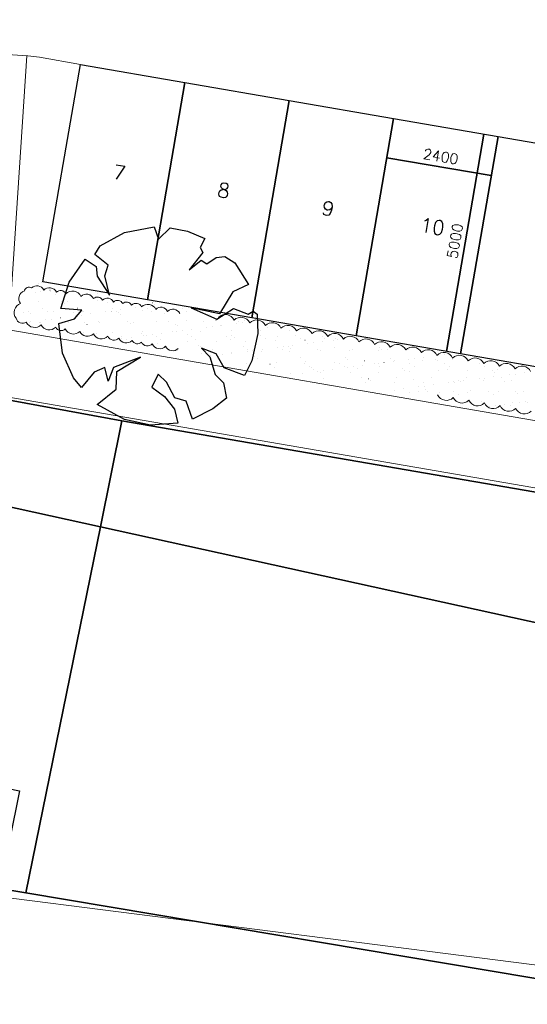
# Model space of a CAD drawing. Extents: x -1000932 to 2054797, y 285738 to 764020.
# Tile 28 of 256: x -354056 to -342556, y 520759 to 543071. Entities that reach past the tile are written whole.
import ezdxf

# ---------------------------------------------------------------- set-up
doc = ezdxf.new("R2010")
doc.units = 0
doc.header["$MEASUREMENT"] = 0
doc.header["$PDMODE"] = 33
doc.header["$PDSIZE"] = 1
doc.layers.get('0').update_dxf_attribs({"color": 1, "linetype": 'CONTINUOUS'})
doc.layers.get('Defpoints').update_dxf_attribs({"linetype": 'CONTINUOUS'})
doc.layers.add('--schets pp', color=1, linetype='CONTINUOUS')
doc.layers.add('31.', color=7, linetype='CONTINUOUS')
doc.layers.add('T05', color=84, linetype='CONTINUOUS', lineweight=0)
doc.styles.get("Standard").update_dxf_attribs({"font": 'romans.shx'})
doc.dimstyles.new('ARKEY_P_050A40_95', dxfattribs={"dimtxt": 234, "dimasz": 1, "dimexe": 0.18, "dimexo": 0.0625, "dimgap": 23.4, "dimtad": 0, "dimdec": 0, "dimzin": 0, "dimdsep": 46, "dimtxsty": 'Standard', "dimcen": 0.09, "dimse1": 1, "dimse2": 1, "dimclrd": 7, "dimadec": 0, "dimazin": 0, "dimtfac": 1, "dimtdec": 4, "dimtmove": 0, "dimatfit": 3, "dimfxl": 1, "dimtvp": 1, "dimtolj": 1, "dimtzin": 0, "dimlwd": 35, "dimarcsym": 0})

# ---------------------------------------------------------------- blocks, each defined once
blk = doc.blocks.new('*D81')
at = {"color": 7, "lineweight": 35, "transparency": 16777216}
blk.add_line((-345737, 539944), (-343374, 539537), dxfattribs=at)
at = {"color": 7, "transparency": 16777216}
for points in [[(-345737, 539944), (-345737, 539944), (-345738, 539944)], [(-343374, 539537), (-343374, 539536), (-343373, 539536)]]:
    blk.add_solid(points, dxfattribs=at)
at = {"layer": 'Defpoints', "color": 0, "transparency": 16777216}
for p in [(-345584, 540834), (-343219, 540426), (-343373, 539536)]:
    blk.add_point(p, dxfattribs=at)
at = {"color": 0, "transparency": 16777216, "insert": (-344515, 539971), "char_height": 234, "attachment_point": 5, "rotation": 350.213}
blk.add_mtext('\\A1;2400', dxfattribs=at)
blk = doc.blocks.new('*D82')
at = {"color": 7, "lineweight": 35, "transparency": 16777216}
blk.add_line((-344388, 535555), (-343538, 540480), dxfattribs=at)
at = {"color": 7, "transparency": 16777216}
for points in [[(-343538, 540480), (-343538, 540480), (-343538, 540481)], [(-344388, 535555), (-344388, 535555), (-344388, 535554)]]:
    blk.add_solid(points, dxfattribs=at)
at = {"layer": 'Defpoints', "color": 0, "transparency": 16777216}
for p in [(-343538, 540481), (-343219, 540426), (-344069, 535499)]:
    blk.add_point(p, dxfattribs=at)
at = {"color": 0, "transparency": 16777216, "insert": (-344193, 538057), "char_height": 234, "attachment_point": 5, "rotation": 80.2118}
blk.add_mtext('\\A1;5000', dxfattribs=at)

msp = doc.modelspace()

# ---------------------------------------------------------------- linework, layer by layer
at = {"layer": '--schets pp', "ltscale": 200}
for points in [[(-353529.338, 537131.154), (-352679.307, 542058.373), (-350314.244, 541650.373), (-351164.276, 536723.154)], [(-351164.276, 536723.154), (-350314.244, 541650.373), (-347949.182, 541242.342), (-348799.213, 536315.123)], [(-348799.213, 536315.123), (-347949.182, 541242.342), (-345584.119, 540834.342), (-346434.151, 535907.123)], [(-346434.151, 535907.123), (-345584.119, 540834.342), (-343219.057, 540426.311), (-344069.088, 535499.092)], [(-344069.088, 535499.092), (-343219.057, 540426.311), (-340853.994, 540018.311), (-341704.026, 535091.092)]]:
    msp.add_lwpolyline(points, close=True, dxfattribs=at)
at = {"layer": '31.', "color": 7, "linetype": 'Continuous', "lineweight": 25, "ltscale": 10}
for points in [[(-364024.838, 536237.904), (-364024.838, 536237.904), (-351738.838, 533980.904), (-338855.838, 531762.904), (-330946.838, 530393.904), (-324836.838, 529314.904), (-313749.838, 527352.904), (-299131.838, 524891.904), (-295611.838, 526757.904), (-290717.838, 551406.904), (-290717.838, 551406.904)], [(-352230.744, 537948.529), (-351679.432, 538245.686)], [(-351679.432, 538245.686), (-351010.244, 538374.654)], [(-351010.244, 538374.654), (-350911.276, 538099.217)], [(-350911.276, 538099.217), (-350650.463, 538356.717)], [(-350650.463, 538356.717), (-350253.119, 538278.342)], [(-350253.119, 538278.342), (-349860.244, 538109.998)], [(-352353.244, 537751.748), (-352230.744, 537948.529)], [(-349860.244, 538109.998), (-349969.494, 537908.029)], [(-352049.619, 537511.186), (-352353.244, 537751.748)], [(-349907.651, 537792.248), (-350220.119, 537402.029)], [(-349969.494, 537908.029), (-349907.651, 537792.248)], [(-352934.619, 537122.467), (-352570.432, 537645.342)], [(-352570.432, 537645.342), (-352321.713, 537479.654)], [(-352129.401, 537267.217), (-352049.619, 537511.186)], [(-350220.119, 537402.029), (-349943.119, 537622.686)], [(-349943.119, 537622.686), (-349816.744, 537535.248)], [(-349816.744, 537535.248), (-349606.526, 537682.561)], [(-349606.526, 537682.561), (-349407.088, 537704.186)], [(-349407.088, 537704.186), (-349179.713, 537562.123)], [(-349179.713, 537562.123), (-348875.151, 537069.061)], [(-352321.713, 537479.654), (-352301.213, 537257.717)], [(-353122.276, 536523.154), (-352934.619, 537122.467)], [(-352301.213, 537257.717), (-352024.994, 536829.186)], [(-352024.994, 536829.186), (-352129.401, 537267.217)], [(-348875.151, 537069.061), (-349230.619, 536901.904)], [(-349230.619, 536901.904), (-349530.276, 536407.373)], [(-352645.994, 536490.436), (-353122.276, 536523.154)], [(-352813.494, 536295.904), (-352645.994, 536490.436)], [(-350172.744, 536543.061), (-349586.026, 536283.936)], [(-349530.276, 536407.373), (-350172.744, 536543.061)], [(-349586.026, 536283.936), (-349208.744, 536526.623)], [(-349208.744, 536526.623), (-348877.057, 536397.404)], [(-348877.057, 536397.404), (-348765.307, 536468.467)], [(-348765.307, 536468.467), (-348678.713, 536396.529)], [(-348678.713, 536396.529), (-348664.244, 535963.092)], [(-353170.776, 536182.936), (-352813.494, 536295.904)], [(-353086.776, 535515.998), (-353170.776, 536182.936)], [(-348664.244, 535963.092), (-348798.807, 535343.029)], [(-352839.744, 534953.686), (-353086.776, 535515.998)], [(-349934.432, 535624.998), (-349750.213, 535430.998)], [(-349602.744, 535495.779), (-349934.432, 535624.998)], [(-349420.088, 535180.092), (-349602.744, 535495.779)], [(-351319.557, 535423.498), (-351930.901, 535187.936)], [(-351858.713, 535098.686), (-351319.557, 535423.498)], [(-349750.213, 535430.998), (-349630.307, 535032.779)], [(-348798.807, 535343.029), (-348959.744, 535008.404)], [(-352368.932, 535083.529), (-352656.682, 534737.154)], [(-352129.244, 535188.811), (-352368.932, 535083.529)], [(-352049.807, 534882.779), (-352129.244, 535188.811)], [(-351930.901, 535187.936), (-352049.807, 534882.779)], [(-351869.651, 534697.967), (-351858.713, 535098.686)], [(-348959.744, 535008.404), (-349420.088, 535180.092)], [(-352656.682, 534737.154), (-352839.744, 534953.686)], [(-350919.432, 535038.373), (-351064.869, 534743.561)], [(-350730.057, 534857.623), (-350919.432, 535038.373)], [(-350540.432, 534501.029), (-350730.057, 534857.623)], [(-349630.307, 535032.779), (-349436.869, 534842.811)], [(-349436.869, 534842.811), (-349372.963, 534496.967)], [(-352301.557, 534354.311), (-351869.651, 534697.967)], [(-351064.869, 534743.561), (-350773.401, 534530.654)], [(-350773.401, 534530.654), (-350548.713, 534244.467)], [(-350287.244, 534425.279), (-350540.432, 534501.029)], [(-350140.776, 534016.748), (-350287.244, 534425.279)], [(-349372.963, 534496.967), (-349682.776, 534250.904)], [(-351678.369, 534012.186), (-352301.557, 534354.311)], [(-350548.713, 534244.467), (-350474.432, 533925.154)], [(-349682.776, 534250.904), (-350140.776, 534016.748)], [(-351094.151, 533883.904), (-351678.369, 534012.186)], [(-350474.432, 533925.154), (-351094.151, 533883.904)]]:
    msp.add_lwpolyline(points, dxfattribs=at)
at = {"layer": '31.', "color": 7, "linetype": 'Continuous', "lineweight": 18, "ltscale": 10}
for points in [[(-352679.307, 542058.373), (-353607.619, 542218.529, 0.026264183), (-353868.244, 542249.498), (-359689.651, 542633.123)], [(-350464.588, 535620.686, -0.520569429), (-350749.026, 535669.967, -0.520568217), (-351051.494, 535722.404, -0.520569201), (-351297.588, 535765.029, -0.520573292), (-351508.963, 535801.654, -0.520571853), (-351810.682, 535853.936, -0.520562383), (-352060.494, 535897.217, -0.520567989), (-352385.119, 535953.467, -0.52057011), (-352696.807, 536007.467, -0.520571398), (-353024.151, 536064.186, -0.520578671), (-353240.369, 536101.654, -0.520572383), (-353569.651, 536158.717, -0.520568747), (-353906.838, 536217.186, -0.520570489), (-354136.307, 536303.686, -0.520563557), (-354038.494, 536638.217, -0.520567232), (-353956.151, 536919.779, -0.520568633), (-353785.338, 536992.248, -0.52057011), (-353511.307, 536944.998, -0.520565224), (-353225.307, 536895.654, -0.520575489), (-353011.557, 536858.779, -0.520569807), (-352668.213, 536799.561, -0.520567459), (-352380.401, 536749.904, -0.520565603), (-352180.713, 536715.467, -0.520567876), (-351931.463, 536672.467, -0.520571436), (-351721.901, 536636.311, -0.520566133), (-351520.026, 536601.498, -0.520561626), (-351293.151, 536562.311, -0.520562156), (-350972.651, 536507.061, -0.52056977), (-350705.307, 536460.936, -0.520568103), (-350429.557, 536413.342)], [(-349550.901, 536325.529, -0.520565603), (-349197.401, 536264.061, -0.520565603), (-348843.901, 536202.561, -0.520565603), (-348490.401, 536141.092, -0.520565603), (-348136.901, 536079.592, -0.520565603), (-347783.401, 536018.092, -0.520566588), (-347429.869, 535956.623, -0.520565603), (-347076.369, 535895.123, -0.520565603), (-346722.869, 535833.623, -0.520565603), (-346369.369, 535772.154, -0.520565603), (-346015.869, 535710.654, -0.520565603), (-345662.369, 535649.186, -0.520565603), (-345308.869, 535587.686, -0.520565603), (-344955.369, 535526.186, -0.520565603), (-344601.838, 535464.717, -0.520565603), (-344248.338, 535403.217, -0.520566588), (-343894.838, 535341.717, -0.520565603), (-343541.338, 535280.248, -0.520565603), (-343187.838, 535218.748, -0.520565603), (-342834.338, 535157.279, -0.520565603), (-342480.838, 535095.779, -0.520565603)], [(-342466.713, 534202.998, -0.520566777), (-342820.338, 534263.998, -0.520566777), (-343173.932, 534324.998, -0.520566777), (-343527.526, 534385.998, -0.520566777), (-343881.119, 534446.998, -0.520570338), (-344234.713, 534507.998, -0.520565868), (-344588.307, 534568.998)]]:
    msp.add_lwpolyline(points, format="xyb", dxfattribs=at)
for points in [[(-355390.213, 542349.811), (-355888.276, 534791.779), (-298798.151, 524944.436), (-297708.869, 531271.686)], [(-353893.463, 542251.186), (-354302.651, 536041.904), (-300021.838, 526677.654), (-299152.026, 531730.154)]]:
    msp.add_lwpolyline(points, dxfattribs=at)
at = {"layer": '31.', "color": 7, "linetype": 'Continuous', "lineweight": 13, "ltscale": 10}
for points in [[(-353639.526, 537098.936), (-353639.276, 537098.936)], [(-353572.744, 537116.936), (-353572.494, 537116.936)], [(-354053.526, 536849.623), (-354053.276, 536849.623)], [(-354044.932, 536851.842), (-354044.682, 536851.842)], [(-353984.776, 536921.061), (-353984.526, 536921.061)], [(-353708.526, 536895.029), (-353708.276, 536895.029)], [(-353576.307, 536912.436), (-353576.057, 536912.436)], [(-353369.807, 536939.623), (-353369.557, 536939.623)], [(-353351.744, 536914.467), (-353351.494, 536914.467)], [(-353298.744, 536945.779), (-353298.494, 536945.779)], [(-353253.932, 536853.279), (-353253.682, 536853.279)], [(-352462.932, 536854.717), (-352462.682, 536854.717)], [(-352288.557, 536862.811), (-352288.307, 536862.811)], [(-353626.213, 536694.529), (-353625.963, 536694.529)], [(-353098.932, 536682.779), (-353098.682, 536682.779)], [(-353052.119, 536639.904), (-353051.869, 536639.904)], [(-352976.463, 536691.404), (-352976.213, 536691.404)], [(-352290.432, 536716.123), (-352290.182, 536716.123)], [(-352067.588, 536660.342), (-352067.338, 536660.342)], [(-351625.557, 536724.592), (-351625.307, 536724.592)], [(-351051.213, 536651.592), (-351050.963, 536651.592)], [(-351004.401, 536608.717), (-351004.151, 536608.717)], [(-353968.776, 536431.654), (-353968.526, 536431.654)], [(-353862.494, 536459.873), (-353862.244, 536459.873)], [(-353815.682, 536416.967), (-353815.432, 536416.967)], [(-353541.494, 536531.123), (-353541.244, 536531.123)], [(-353434.401, 536462.873), (-353434.151, 536462.873)], [(-353282.744, 536456.373), (-353282.494, 536456.373)], [(-352831.151, 536437.404), (-352830.901, 536437.404)], [(-352750.526, 536532.561), (-352750.276, 536532.561)], [(-352643.401, 536464.311), (-352643.151, 536464.311)], [(-352617.901, 536464.873), (-352617.651, 536464.873)], [(-352451.932, 536402.811), (-352451.682, 536402.811)], [(-352106.901, 536448.248), (-352106.651, 536448.248)], [(-351974.713, 536465.654), (-351974.463, 536465.654)], [(-351968.119, 536461.748), (-351967.869, 536461.748)], [(-351959.526, 536533.998), (-351959.276, 536533.998)], [(-351852.401, 536465.748), (-351852.151, 536465.748)], [(-351814.776, 536428.686), (-351814.526, 536428.686)], [(-351768.213, 536492.842), (-351767.963, 536492.842)], [(-351767.963, 536385.779), (-351767.713, 536385.779)], [(-351423.213, 536538.248), (-351422.963, 536538.248)], [(-351290.994, 536555.654), (-351290.744, 536555.654)], [(-351282.119, 536486.467), (-351281.869, 536486.467)], [(-351168.526, 536535.436), (-351168.276, 536535.436)], [(-351084.494, 536582.842), (-351084.244, 536582.842)], [(-351061.432, 536467.186), (-351061.182, 536467.186)], [(-350783.432, 536406.217), (-350783.182, 536406.217)], [(-350617.244, 536494.936), (-350616.994, 536494.936)], [(-350377.526, 536536.873), (-350377.276, 536536.873)], [(-350270.432, 536468.623), (-350270.182, 536468.623)], [(-349767.057, 536397.498), (-349766.807, 536397.498)], [(-354025.838, 536195.623), (-354025.588, 536195.623)], [(-353839.776, 536215.779), (-353839.526, 536215.779)], [(-353819.338, 536222.779), (-353819.088, 536222.779)], [(-353610.213, 536205.123), (-353609.963, 536205.123)], [(-353594.713, 536214.467), (-353594.463, 536214.467)], [(-353474.338, 536268.217), (-353474.088, 536268.217)], [(-353342.119, 536285.623), (-353341.869, 536285.623)], [(-353135.619, 536312.811), (-353135.369, 536312.811)], [(-353048.807, 536217.217), (-353048.557, 536217.217)], [(-352960.463, 536201.998), (-352960.213, 536201.998)], [(-352790.619, 536358.217), (-352790.369, 536358.217)], [(-352658.432, 536375.623), (-352658.182, 536375.623)], [(-352578.338, 536205.748), (-352578.088, 536205.748)], [(-352531.526, 536162.842), (-352531.276, 536162.842)], [(-352274.432, 536226.717), (-352274.182, 536226.717)], [(-352257.807, 536218.654), (-352257.557, 536218.654)], [(-351609.557, 536235.186), (-351609.307, 536235.186)], [(-351546.994, 536183.279), (-351546.744, 536183.279)], [(-351466.807, 536220.092), (-351466.557, 536220.092)], [(-350959.807, 536232.092), (-350959.557, 536232.092)], [(-350675.807, 536221.529), (-350675.557, 536221.529)], [(-350530.619, 536174.561), (-350530.369, 536174.561)], [(-350273.776, 536256.779), (-350273.526, 536256.779)], [(-349884.838, 536222.967), (-349884.588, 536222.967)], [(-349720.244, 536354.592), (-349719.994, 536354.592)], [(-349608.901, 536265.279), (-349608.651, 536265.279)], [(-349137.901, 536181.467), (-349137.651, 536181.467)], [(-349093.838, 536224.404), (-349093.588, 536224.404)], [(-349005.682, 536198.873), (-349005.432, 536198.873)], [(-348959.151, 536262.154), (-348958.901, 536262.154)], [(-348799.182, 536226.061), (-348798.932, 536226.061)], [(-352601.901, 535975.436), (-352601.651, 535975.436)], [(-352310.526, 535960.373), (-352310.276, 535960.373)], [(-351952.119, 535972.342), (-351951.869, 535972.342)], [(-351294.182, 535951.623), (-351293.932, 535951.623)], [(-351266.119, 535997.061), (-351265.869, 535997.061)], [(-350850.307, 535956.029), (-350850.057, 535956.029)], [(-350601.244, 536005.529), (-350600.994, 536005.529)], [(-350505.307, 536001.436), (-350505.057, 536001.436)], [(-350483.807, 536131.654), (-350483.557, 536131.654)], [(-350373.088, 536018.842), (-350372.838, 536018.842)], [(-350166.588, 536046.029), (-350166.338, 536046.029)], [(-349951.494, 536002.404), (-349951.244, 536002.404)], [(-349821.588, 536091.467), (-349821.338, 536091.467)], [(-349689.401, 536108.873), (-349689.151, 536108.873)], [(-349499.276, 536152.092), (-349499.026, 536152.092)], [(-349482.901, 536136.061), (-349482.651, 536136.061)], [(-349265.463, 536027.123), (-349265.213, 536027.123)], [(-348600.588, 536035.592), (-348600.338, 536035.592)], [(-348482.901, 536143.373), (-348482.651, 536143.373)], [(-348436.088, 536100.467), (-348435.838, 536100.467)], [(-347950.838, 536032.498), (-347950.588, 536032.498)], [(-352545.369, 535896.529), (-352545.119, 535896.529)], [(-351872.744, 535821.436), (-351872.494, 535821.436)], [(-351754.369, 535897.967), (-351754.119, 535897.967)], [(-351740.526, 535838.842), (-351740.276, 535838.842)], [(-351647.276, 535829.717), (-351647.026, 535829.717)], [(-351593.557, 535745.779), (-351593.307, 535745.779)], [(-351534.026, 535866.029), (-351533.776, 535866.029)], [(-351247.369, 535908.717), (-351247.119, 535908.717)], [(-351189.026, 535911.436), (-351188.776, 535911.436)], [(-351056.807, 535928.842), (-351056.557, 535928.842)], [(-350963.401, 535899.404), (-350963.151, 535899.404)], [(-350943.807, 535742.654), (-350943.557, 535742.654)], [(-350856.276, 535831.154), (-350856.026, 535831.154)], [(-350262.807, 535929.154), (-350262.557, 535929.154)], [(-350257.776, 535767.373), (-350257.526, 535767.373)], [(-350172.401, 535900.842), (-350172.151, 535900.842)], [(-350065.276, 535832.592), (-350065.026, 535832.592)], [(-349592.901, 535775.873), (-349592.651, 535775.873)], [(-349381.401, 535902.279), (-349381.151, 535902.279)], [(-349274.307, 535834.029), (-349274.057, 535834.029)], [(-349246.463, 535920.436), (-349246.213, 535920.436)], [(-349199.651, 535877.529), (-349199.401, 535877.529)], [(-348943.151, 535772.748), (-348942.901, 535772.748)], [(-348590.401, 535903.717), (-348590.151, 535903.717)], [(-348483.307, 535835.467), (-348483.057, 535835.467)], [(-348257.119, 535797.467), (-348256.869, 535797.467)], [(-348215.088, 535897.967), (-348214.838, 535897.967)], [(-347799.432, 535905.154), (-347799.182, 535905.154)], [(-347692.307, 535836.904), (-347692.057, 535836.904)], [(-347592.276, 535805.936), (-347592.026, 535805.936)], [(-347536.276, 535734.686), (-347536.026, 535734.686)], [(-347404.057, 535752.092), (-347403.807, 535752.092)], [(-347198.744, 535889.248), (-347198.494, 535889.248)], [(-347197.588, 535779.279), (-347197.338, 535779.279)], [(-347151.901, 535846.342), (-347151.651, 535846.342)], [(-347008.432, 535906.592), (-347008.182, 535906.592)], [(-346942.494, 535802.811), (-346942.244, 535802.811)], [(-346901.307, 535838.342), (-346901.057, 535838.342)], [(-346852.557, 535824.686), (-346852.307, 535824.686)], [(-346513.869, 535869.279), (-346513.619, 535869.279)], [(-346256.494, 535827.529), (-346256.244, 535827.529)], [(-351026.369, 535706.248), (-351026.119, 535706.248)], [(-350470.682, 535585.498), (-350470.432, 535585.498)], [(-350009.994, 535697.498), (-350009.744, 535697.498)], [(-349963.182, 535654.623), (-349962.932, 535654.623)], [(-349935.494, 535512.998), (-349935.244, 535512.998)], [(-349679.682, 535586.936), (-349679.432, 535586.936)], [(-349249.463, 535537.717), (-349249.213, 535537.717)], [(-349248.713, 535509.248), (-349248.463, 535509.248)], [(-348978.651, 535675.061), (-348978.401, 535675.061)], [(-348903.713, 535554.654), (-348903.463, 535554.654)], [(-348888.713, 535588.373), (-348888.463, 535588.373)], [(-348771.494, 535572.061), (-348771.244, 535572.061)], [(-348584.588, 535546.186), (-348584.338, 535546.186)], [(-348564.994, 535599.248), (-348564.744, 535599.248)], [(-348219.994, 535644.686), (-348219.744, 535644.686)], [(-348097.713, 535589.811), (-348097.463, 535589.811)], [(-348087.776, 535662.092), (-348087.526, 535662.092)], [(-347962.276, 535666.311), (-347962.026, 535666.311)], [(-347934.838, 535543.092), (-347934.588, 535543.092)], [(-347915.463, 535623.404), (-347915.213, 535623.404)], [(-347881.276, 535689.279), (-347881.026, 535689.279)], [(-347306.713, 535591.248), (-347306.463, 535591.248)], [(-347248.807, 535567.779), (-347248.557, 535567.779)], [(-346930.932, 535643.873), (-346930.682, 535643.873)], [(-346583.932, 535576.279), (-346583.682, 535576.279)], [(-346515.713, 535592.686), (-346515.463, 535592.686)], [(-345934.182, 535573.154), (-345933.932, 535573.154)], [(-345914.557, 535635.123), (-345914.307, 535635.123)], [(-345867.744, 535592.217), (-345867.494, 535592.217)], [(-345724.713, 535594.123), (-345724.463, 535594.123)], [(-345248.151, 535597.873), (-345247.901, 535597.873)], [(-349742.213, 535452.123), (-349741.963, 535452.123)], [(-349587.401, 535464.654), (-349587.151, 535464.654)], [(-349455.213, 535482.061), (-349454.963, 535482.061)], [(-348927.151, 535283.342), (-348926.901, 535283.342)], [(-348725.838, 535443.404), (-348725.588, 535443.404)], [(-348679.026, 535400.498), (-348678.776, 535400.498)], [(-348241.119, 535308.061), (-348240.869, 535308.061)], [(-347694.494, 535420.936), (-347694.244, 535420.936)], [(-347594.276, 535269.092), (-347594.026, 535269.092)], [(-347576.276, 535316.529), (-347576.026, 535316.529)], [(-346926.494, 535313.404), (-346926.244, 535313.404)], [(-346803.307, 535270.529), (-346803.057, 535270.529)], [(-346678.119, 535412.217), (-346677.869, 535412.217)], [(-346631.307, 535369.311), (-346631.057, 535369.311)], [(-346240.494, 535338.123), (-346240.244, 535338.123)], [(-346012.307, 535271.967), (-346012.057, 535271.967)], [(-345934.682, 535287.904), (-345934.432, 535287.904)], [(-345802.463, 535305.311), (-345802.213, 535305.311)], [(-345646.776, 535389.748), (-345646.526, 535389.748)], [(-345595.963, 535332.498), (-345595.713, 535332.498)], [(-345575.619, 535346.623), (-345575.369, 535346.623)], [(-345250.963, 535377.904), (-345250.713, 535377.904)], [(-345221.307, 535273.404), (-345221.057, 535273.404)], [(-345118.744, 535395.311), (-345118.494, 535395.311)], [(-344925.869, 535343.498), (-344925.619, 535343.498)], [(-344912.244, 535422.498), (-344911.994, 535422.498)], [(-344630.401, 535380.998), (-344630.151, 535380.998)], [(-344583.588, 535338.123), (-344583.338, 535338.123)], [(-344567.244, 535467.936), (-344566.994, 535467.936)], [(-344435.057, 535485.342), (-344434.807, 535485.342)], [(-344430.307, 535274.842), (-344430.057, 535274.842)], [(-344239.838, 535368.217), (-344239.588, 535368.217)], [(-343639.338, 535276.279), (-343639.088, 535276.279)], [(-348385.276, 535267.654), (-348385.026, 535267.654)], [(-348278.182, 535199.436), (-348277.932, 535199.436)], [(-347918.838, 535053.654), (-347918.588, 535053.654)], [(-347647.088, 535062.467), (-347646.838, 535062.467)], [(-347487.182, 535200.873), (-347486.932, 535200.873)], [(-347441.682, 535189.279), (-347441.432, 535189.279)], [(-347394.869, 535146.373), (-347394.619, 535146.373)], [(-347302.088, 535107.873), (-347301.838, 535107.873)], [(-347232.807, 535078.373), (-347232.557, 535078.373)], [(-347169.869, 535125.279), (-347169.619, 535125.279)], [(-346963.401, 535152.467), (-346963.151, 535152.467)], [(-346696.182, 535202.311), (-346695.932, 535202.311)], [(-346618.369, 535197.873), (-346618.119, 535197.873)], [(-346567.932, 535086.873), (-346567.682, 535086.873)], [(-346486.182, 535215.279), (-346485.932, 535215.279)], [(-346410.338, 535166.811), (-346410.088, 535166.811)], [(-346279.682, 535242.467), (-346279.432, 535242.467)], [(-345918.182, 535083.748), (-345917.932, 535083.748)], [(-345905.182, 535203.748), (-345904.932, 535203.748)], [(-345393.963, 535158.092), (-345393.713, 535158.092)], [(-345347.151, 535115.186), (-345346.901, 535115.186)], [(-345232.151, 535108.467), (-345231.901, 535108.467)], [(-345114.182, 535205.186), (-345113.932, 535205.186)], [(-344567.276, 535116.936), (-344567.026, 535116.936)], [(-344362.619, 535135.623), (-344362.369, 535135.623)], [(-344323.213, 535206.623), (-344322.963, 535206.623)], [(-343917.526, 535113.811), (-343917.276, 535113.811)], [(-343532.213, 535208.061), (-343531.963, 535208.061)], [(-343346.244, 535126.904), (-343345.994, 535126.904)], [(-343299.432, 535083.998), (-343299.182, 535083.998)], [(-343231.494, 535138.529), (-343231.244, 535138.529)], [(-342741.213, 535209.498), (-342740.963, 535209.498)], [(-342626.932, 535065.717), (-342626.682, 535065.717)], [(-342566.651, 535147.029), (-342566.401, 535147.029)], [(-347173.901, 534943.873), (-347173.651, 534943.873)], [(-346310.588, 534956.654), (-346310.338, 534956.654)], [(-346224.494, 534848.717), (-346224.244, 534848.717)], [(-346157.526, 534935.154), (-346157.276, 534935.154)], [(-346110.713, 534892.248), (-346110.463, 534892.248)], [(-345559.619, 534857.186), (-345559.369, 534857.186)], [(-345519.588, 534958.092), (-345519.338, 534958.092)], [(-345126.182, 534912.686), (-345125.932, 534912.686)], [(-344909.869, 534854.092), (-344909.619, 534854.092)], [(-344728.588, 534959.529), (-344728.338, 534959.529)], [(-344333.057, 534841.123), (-344332.807, 534841.123)], [(-344223.838, 534878.779), (-344223.588, 534878.779)], [(-344200.869, 534858.529), (-344200.619, 534858.529)], [(-344109.807, 534903.967), (-344109.557, 534903.967)], [(-344062.994, 534861.061), (-344062.744, 534861.061)], [(-343994.369, 534885.717), (-343994.119, 534885.717)], [(-343937.619, 534960.967), (-343937.369, 534960.967)], [(-343649.369, 534931.123), (-343649.119, 534931.123)], [(-343558.963, 534887.279), (-343558.713, 534887.279)], [(-343517.151, 534948.529), (-343516.901, 534948.529)], [(-343310.651, 534975.717), (-343310.401, 534975.717)], [(-343146.619, 534962.404), (-343146.369, 534962.404)], [(-343078.463, 534881.498), (-343078.213, 534881.498)], [(-342965.651, 535021.123), (-342965.401, 535021.123)], [(-342909.213, 534884.154), (-342908.963, 534884.154)], [(-342833.432, 535038.529), (-342833.182, 535038.529)], [(-345568.276, 534678.498), (-345568.026, 534678.498)], [(-345361.776, 534705.686), (-345361.526, 534705.686)], [(-345216.151, 534619.061), (-345215.901, 534619.061)], [(-345016.776, 534751.092), (-345016.526, 534751.092)], [(-345016.182, 534637.373), (-345015.932, 534637.373)], [(-344884.557, 534768.498), (-344884.307, 534768.498)], [(-344873.369, 534681.029), (-344873.119, 534681.029)], [(-344826.526, 534638.123), (-344826.276, 534638.123)], [(-344678.057, 534795.686), (-344677.807, 534795.686)], [(-344551.276, 534627.529), (-344551.026, 534627.529)], [(-344225.182, 534638.811), (-344224.932, 534638.811)], [(-343901.526, 534624.404), (-343901.276, 534624.404)], [(-343841.994, 534658.592), (-343841.744, 534658.592)], [(-343434.182, 534640.248), (-343433.932, 534640.248)], [(-343215.494, 534649.123), (-343215.244, 534649.123)], [(-342825.651, 534649.842), (-342825.401, 534649.842)], [(-342778.807, 534606.936), (-342778.557, 534606.936)], [(-342643.182, 534641.686), (-342642.932, 534641.686)], [(-344118.057, 534570.561), (-344117.807, 534570.561)], [(-343589.182, 534426.904), (-343588.932, 534426.904)], [(-343542.963, 534397.873), (-343542.713, 534397.873)], [(-343542.369, 534384.029), (-343542.119, 534384.029)], [(-343327.088, 534571.998), (-343326.838, 534571.998)], [(-342893.213, 534394.748), (-342892.963, 534394.748)], [(-342731.463, 534394.311), (-342731.213, 534394.311)], [(-342599.244, 534411.717), (-342598.994, 534411.717)], [(-342557.838, 534404.467), (-342557.588, 534404.467)], [(-343415.182, 534304.311), (-343414.932, 534304.311)], [(-343282.963, 534321.717), (-343282.713, 534321.717)], [(-343076.463, 534348.904), (-343076.213, 534348.904)], [(-342941.463, 534326.342), (-342941.213, 534326.342)]]:
    msp.add_lwpolyline(points, dxfattribs=at)
at = {"layer": '31.', "color": 7, "linetype": 'Continuous', "lineweight": 25, "ltscale": 10}
for points in [[(-353919.838, 523284.904), (-352228.838, 531577.904), (-364180.838, 534205.904), (-364024.838, 536237.904), (-368295.838, 537021.904), (-368612.838, 534256.904), (-370911.838, 533461.904), (-371847.838, 529093.904), (-371536.838, 529037.904), (-360824.838, 526983.904), (-354058.838, 525594.904), (-354512.838, 523384.904)], [(-351738.838, 533980.904), (-364024.838, 536237.904), (-364180.838, 534205.904), (-352228.838, 531577.904)], [(-352228.838, 531577.904), (-339422.838, 528762.904), (-338855.838, 531762.904), (-351738.838, 533980.904)], [(-341510.838, 521201.904), (-340872.838, 521094.904), (-339422.838, 528762.904), (-352228.838, 531577.904), (-353919.838, 523284.904)], [(-357893.838, 504370.904), (-357640.838, 504308.904), (-344814.838, 501977.904), (-341510.838, 521201.904), (-353919.838, 523284.904), (-354512.838, 523384.904), (-355013.838, 520944.904), (-355513.838, 518070.904)]]:
    msp.add_lwpolyline(points, close=True, dxfattribs=at)
at = {"layer": 'T05', "flags": 128}
msp.add_lwpolyline([(-354549.427, 523205.684), (-332730.734, 520422.921)], dxfattribs=at)

# ---------------------------------------------------------------- texts
at = {"layer": '31.', "color": 7, "char_height": 324, "attachment_point": 8, "rotation": 350.211474, "line_spacing_factor": 1.333333}
for s, insert in [('7', (-351827.901, 539449.061)), ('8', (-349462.838, 539041.029)), ('9', (-347097.776, 538633.029)), ('10', (-344732.713, 538224.998))]:
    msp.add_mtext(s, dxfattribs=dict(at, insert=insert))

# ---------------------------------------------------------------- dimensions: what is measured, and where the dimension line sits
at = {"color": 7}
for base, p1, angle, picture, middle in [((-343372.572, 539536.345), (-345584.119, 540834.342), 350.2130298, '*D81', (-344515.333, 539970.922)), ((-343537.869, 540481.311), (-344069.088, 535499.092), 80.211825, '*D82', (-344193.479, 538057.483))]:
    dim = msp.add_linear_dim(base=base, p1=p1, p2=(-343219.057, 540426.311), angle=angle, dimstyle='ARKEY_P_050A40_95', dxfattribs=at)
    dim.commit()
    dim.dimension.update_dxf_attribs({"geometry": picture, "text_midpoint": middle})

doc.saveas('drawing.dxf')
